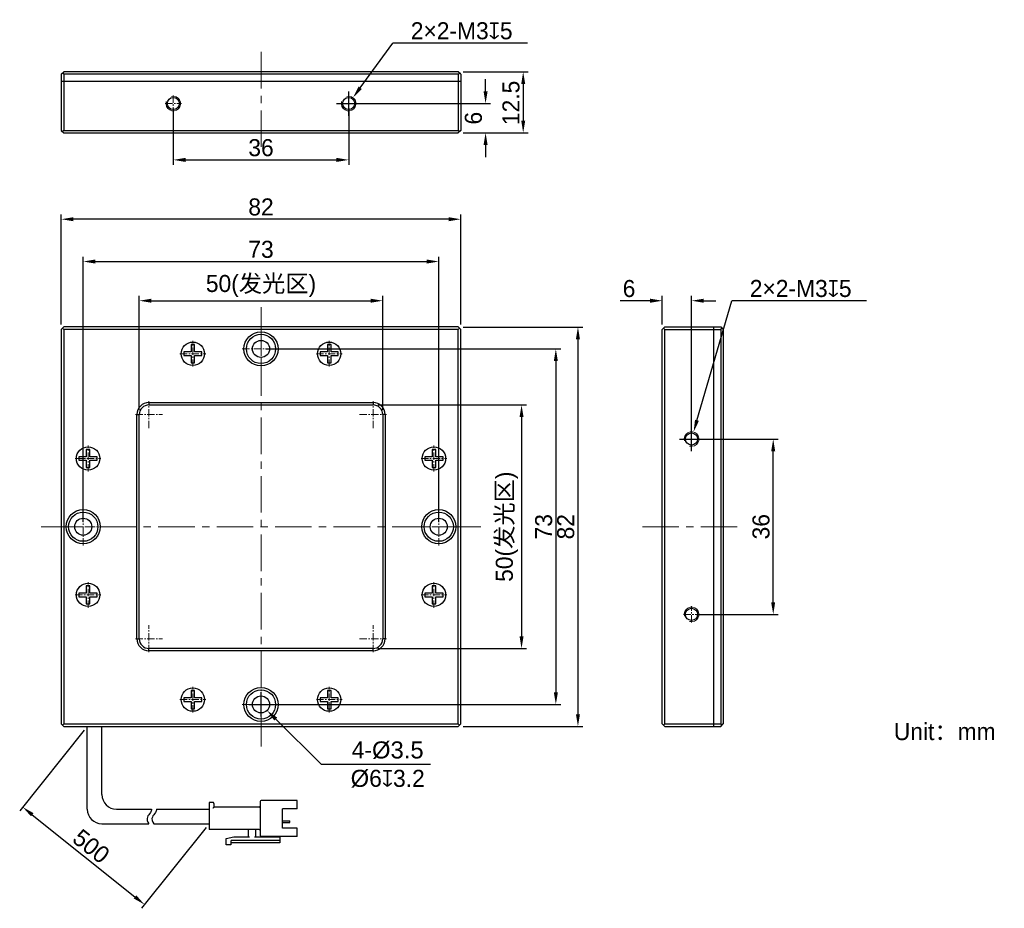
# Model space of a CAD drawing. Header units: inches. Extents: x 207 to 409, y -7455 to -7272.
import ezdxf

# ---------------------------------------------------------------- set-up
doc = ezdxf.new("R2010")
doc.units = ezdxf.units.IN
doc.header["$LTSCALE"] = 3
doc.header["$MEASUREMENT"] = 0
doc.header["$PDSIZE"] = -5
doc.linetypes.add('CENTERX2', pattern=[4, 2.5, -0.5, 0.5, -0.5])
doc.layers.get('Defpoints').update_dxf_attribs({"lineweight": 18})
for name, color, linetype, lineweight in [('中心线', 1, 'CENTERX2', 20), ('标注', 3, 'Continuous', 25), ('粗实线', 7, 'Continuous', 30), ('细实线', 7, 'Continuous', 15)]:
    doc.layers.add(name, color=color, linetype=linetype, lineweight=lineweight)
doc.styles.get("Standard").update_dxf_attribs({"font": '兰亭黑 GBK.TTF'})
doc.dimstyles.new('CST Standard', dxfattribs={"dimtxt": 3.5, "dimasz": 2.5, "dimexe": 1, "dimexo": 1, "dimgap": 0.6, "dimtad": 1, "dimtoh": 1, "dimdsep": 46, "dimtxsty": 'Standard', "dimcen": -2.5, "dimdle": 5, "dimadec": 1, "dimazin": 2, "dimtfac": 1, "dimtofl": 0, "dimtmove": 0, "dimatfit": 0, "dimfxl": 1, "dimtolj": 1, "dimarcsym": 0})

# ---------------------------------------------------------------- blocks, each defined once
blk = doc.blocks.new('*X0')
at = {"layer": 'Defpoints', "color": 0}
for p in [(345.07, -7358.31), (361.84, -7358.31), (345.07, -7394.31)]:
    blk.add_point(p, dxfattribs=at)
at = {"layer": '标注', "color": 0, "linetype": 'Continuous', "lineweight": -2, "ltscale": 3}
for p, q in [((346.07, -7358.31), (362.84, -7358.31)), ((346.07, -7394.31), (362.84, -7394.31))]:
    blk.add_line(p, q, dxfattribs=at)
at = {"layer": '标注', "color": 9, "linetype": 'Continuous', "lineweight": -2, "ltscale": 3}
blk.add_line((361.84, -7391.81), (361.84, -7360.81), dxfattribs=at)
at = {"layer": '标注', "color": 9}
for points in [[(362.25, -7360.81), (361.42, -7360.81), (361.84, -7358.31)], [(361.42, -7391.81), (362.25, -7391.81), (361.84, -7394.31)]]:
    blk.add_solid(points, dxfattribs=at)
at = {"layer": '标注', "color": 7, "ltscale": 3, "insert": (359.35, -7376.31), "char_height": 3.5, "attachment_point": 5, "rotation": 90}
blk.add_mtext('\\A1;36', dxfattribs=at)
blk = doc.blocks.new('*X1')
at = {"layer": 'Defpoints', "color": 0}
for p in [(339.07, -7329.91), (339.07, -7335.81), (345.07, -7358.31)]:
    blk.add_point(p, dxfattribs=at)
at = {"layer": '标注', "color": 0, "linetype": 'Continuous', "lineweight": -2, "ltscale": 3}
for p, q in [((339.07, -7334.81), (339.07, -7328.91)), ((345.07, -7357.31), (345.07, -7328.91))]:
    blk.add_line(p, q, dxfattribs=at)
at = {"layer": '标注', "color": 9, "linetype": 'Continuous', "lineweight": -2, "ltscale": 3}
for p, q in [((336.57, -7329.91), (330.42, -7329.91)), ((347.57, -7329.91), (350.07, -7329.91))]:
    blk.add_line(p, q, dxfattribs=at)
at = {"layer": '标注', "color": 9}
for points in [[(336.57, -7330.33), (336.57, -7329.5), (339.07, -7329.91)], [(347.57, -7329.5), (347.57, -7330.33), (345.07, -7329.91)]]:
    blk.add_solid(points, dxfattribs=at)
at = {"layer": '标注', "color": 7, "ltscale": 3, "insert": (332.24, -7327.43), "char_height": 3.5, "attachment_point": 5}
blk.add_mtext('\\A1;6', dxfattribs=at)
blk = doc.blocks.new('*X2')
at = {"layer": 'Defpoints', "color": 0}
for p in [(281.68, -7329.91), (231.68, -7353.31), (281.68, -7353.31)]:
    blk.add_point(p, dxfattribs=at)
at = {"layer": '标注', "color": 0, "linetype": 'Continuous', "lineweight": -2, "ltscale": 3}
for p, q in [((231.68, -7352.31), (231.68, -7328.91)), ((281.68, -7352.31), (281.68, -7328.91))]:
    blk.add_line(p, q, dxfattribs=at)
at = {"layer": '标注', "color": 9, "linetype": 'Continuous', "lineweight": -2, "ltscale": 3}
blk.add_line((234.18, -7329.91), (279.18, -7329.91), dxfattribs=at)
at = {"layer": '标注', "color": 9}
for points in [[(234.18, -7329.5), (234.18, -7330.33), (231.68, -7329.91)], [(279.18, -7330.33), (279.18, -7329.5), (281.68, -7329.91)]]:
    blk.add_solid(points, dxfattribs=at)
at = {"layer": '标注', "color": 7, "ltscale": 3, "insert": (256.68, -7326.9), "char_height": 3.5, "attachment_point": 5}
blk.add_mtext('\\A1;50(发光区)', dxfattribs=at)
blk = doc.blocks.new('*X3')
at = {"layer": 'Defpoints', "color": 0}
for p in [(279.68, -7351.31), (279.68, -7401.31), (310.17, -7401.31)]:
    blk.add_point(p, dxfattribs=at)
at = {"layer": '标注', "color": 0, "linetype": 'Continuous', "lineweight": -2, "ltscale": 3}
for p, q in [((280.68, -7351.31), (311.17, -7351.31)), ((280.68, -7401.31), (311.17, -7401.31))]:
    blk.add_line(p, q, dxfattribs=at)
at = {"layer": '标注', "color": 9, "linetype": 'Continuous', "lineweight": -2, "ltscale": 3}
blk.add_line((310.17, -7353.81), (310.17, -7398.81), dxfattribs=at)
at = {"layer": '标注', "color": 9}
for points in [[(310.59, -7353.81), (309.76, -7353.81), (310.17, -7351.31)], [(309.76, -7398.81), (310.59, -7398.81), (310.17, -7401.31)]]:
    blk.add_solid(points, dxfattribs=at)
at = {"layer": '标注', "color": 7, "ltscale": 3, "insert": (307.16, -7376.31), "char_height": 3.5, "attachment_point": 5, "rotation": 90}
blk.add_mtext('\\A1;50(发光区)', dxfattribs=at)
blk = doc.blocks.new('*X4')
at = {"layer": 'Defpoints', "color": 0}
for p in [(297.18, -7335.31), (297.18, -7417.31), (321.75, -7417.31)]:
    blk.add_point(p, dxfattribs=at)
at = {"layer": '标注', "color": 0, "linetype": 'Continuous', "lineweight": -2, "ltscale": 3}
for p, q in [((298.18, -7335.31), (322.75, -7335.31)), ((298.18, -7417.31), (322.75, -7417.31))]:
    blk.add_line(p, q, dxfattribs=at)
at = {"layer": '标注', "color": 9, "linetype": 'Continuous', "lineweight": -2, "ltscale": 3}
blk.add_line((321.75, -7337.81), (321.75, -7414.81), dxfattribs=at)
at = {"layer": '标注', "color": 9}
for points in [[(322.16, -7337.81), (321.33, -7337.81), (321.75, -7335.31)], [(321.33, -7414.81), (322.16, -7414.81), (321.75, -7417.31)]]:
    blk.add_solid(points, dxfattribs=at)
at = {"layer": '标注', "color": 7, "ltscale": 3, "insert": (319.25, -7376.31), "char_height": 3.5, "attachment_point": 5, "rotation": 90}
blk.add_mtext('\\A1;82', dxfattribs=at)
blk = doc.blocks.new('*X5')
at = {"layer": 'Defpoints', "color": 0}
for p in [(215.68, -7313.18), (215.68, -7335.81), (297.68, -7335.81)]:
    blk.add_point(p, dxfattribs=at)
at = {"layer": '标注', "color": 0, "linetype": 'Continuous', "lineweight": -2, "ltscale": 3}
for p, q in [((215.68, -7334.81), (215.68, -7312.18)), ((297.68, -7334.81), (297.68, -7312.18))]:
    blk.add_line(p, q, dxfattribs=at)
at = {"layer": '标注', "color": 9, "linetype": 'Continuous', "lineweight": -2, "ltscale": 3}
blk.add_line((295.18, -7313.18), (218.18, -7313.18), dxfattribs=at)
at = {"layer": '标注', "color": 9}
for points in [[(218.18, -7312.76), (218.18, -7313.59), (215.68, -7313.18)], [(295.18, -7313.59), (295.18, -7312.76), (297.68, -7313.18)]]:
    blk.add_solid(points, dxfattribs=at)
at = {"layer": '标注', "color": 7, "ltscale": 3, "insert": (256.68, -7310.68), "char_height": 3.5, "attachment_point": 5}
blk.add_mtext('\\A1;82', dxfattribs=at)
blk = doc.blocks.new('*X6')
at = {"layer": 'Defpoints', "color": 0}
for p in [(293.18, -7321.87), (220.18, -7376.31), (293.18, -7376.31)]:
    blk.add_point(p, dxfattribs=at)
at = {"layer": '标注', "color": 0, "linetype": 'Continuous', "lineweight": -2, "ltscale": 3}
for p, q in [((220.18, -7375.31), (220.18, -7320.87)), ((293.18, -7375.31), (293.18, -7320.87))]:
    blk.add_line(p, q, dxfattribs=at)
at = {"layer": '标注', "color": 9, "linetype": 'Continuous', "lineweight": -2, "ltscale": 3}
blk.add_line((222.68, -7321.87), (290.68, -7321.87), dxfattribs=at)
at = {"layer": '标注', "color": 9}
for points in [[(222.68, -7321.45), (222.68, -7322.28), (220.18, -7321.87)], [(290.68, -7322.28), (290.68, -7321.45), (293.18, -7321.87)]]:
    blk.add_solid(points, dxfattribs=at)
at = {"layer": '标注', "color": 7, "ltscale": 3, "insert": (256.68, -7319.38), "char_height": 3.5, "attachment_point": 5}
blk.add_mtext('\\A1;73', dxfattribs=at)
blk = doc.blocks.new('*X7')
at = {"layer": 'Defpoints', "color": 0}
for p in [(256.68, -7339.81), (256.68, -7412.81), (317.21, -7412.81)]:
    blk.add_point(p, dxfattribs=at)
at = {"layer": '标注', "color": 0, "linetype": 'Continuous', "lineweight": -2, "ltscale": 3}
for p, q in [((257.68, -7339.81), (318.21, -7339.81)), ((257.68, -7412.81), (318.21, -7412.81))]:
    blk.add_line(p, q, dxfattribs=at)
at = {"layer": '标注', "color": 9, "linetype": 'Continuous', "lineweight": -2, "ltscale": 3}
blk.add_line((317.21, -7342.31), (317.21, -7410.31), dxfattribs=at)
at = {"layer": '标注', "color": 9}
for points in [[(317.63, -7342.31), (316.8, -7342.31), (317.21, -7339.81)], [(316.8, -7410.31), (317.63, -7410.31), (317.21, -7412.81)]]:
    blk.add_solid(points, dxfattribs=at)
at = {"layer": '标注', "color": 7, "ltscale": 3, "insert": (314.73, -7376.31), "char_height": 3.5, "attachment_point": 5, "rotation": 90}
blk.add_mtext('\\A1;73', dxfattribs=at)
blk = doc.blocks.new('*X8')
at = {"layer": 'Defpoints', "color": 0}
for p in [(345.49, -7356.87), (344.65, -7359.75)]:
    blk.add_point(p, dxfattribs=at)
at = {"layer": '标注', "color": 9, "linetype": 'Continuous', "lineweight": -2, "ltscale": 3}
for p in [(346.19, -7354.47), (381.01, -7329.91)]:
    blk.add_line(p, (353.35, -7329.91), dxfattribs=at)
at = {"layer": '标注', "color": 0, "linetype": 'Continuous', "ltscale": 3}
for p, q in [((345.07, -7360.81), (345.07, -7355.81)), ((342.57, -7358.31), (347.57, -7358.31))]:
    blk.add_line(p, q, dxfattribs=at)
at = {"layer": '标注', "color": 9}
blk.add_solid([(345.79, -7354.35), (346.59, -7354.58), (345.49, -7356.87)], dxfattribs=at)
at = {"layer": '标注', "color": 7, "ltscale": 3, "insert": (367.48, -7327.42), "char_height": 3.5, "attachment_point": 5}
blk.add_mtext('\\A1;2×2-M3{\\fGDT|b1|i0|c0|p2;x}5', dxfattribs=at)
blk = doc.blocks.new('*X9')
at = {"layer": 'Defpoints', "color": 0}
for p in [(221.02, -7417.31), (246.02, -7437.31), (232.76, -7453.88)]:
    blk.add_point(p, dxfattribs=at)
at = {"layer": '标注', "color": 0, "linetype": 'Continuous', "lineweight": -2, "ltscale": 3}
for p, q in [((220.39, -7418.09), (207.14, -7434.66)), ((245.39, -7438.09), (232.14, -7454.66))]:
    blk.add_line(p, q, dxfattribs=at)
at = {"layer": '标注', "color": 9, "linetype": 'Continuous', "lineweight": -2, "ltscale": 3}
blk.add_line((209.71, -7435.44), (230.81, -7452.31), dxfattribs=at)
at = {"layer": '标注', "color": 9}
for points in [[(209.97, -7435.11), (209.45, -7435.76), (207.76, -7433.88)], [(230.55, -7452.64), (231.07, -7451.99), (232.76, -7453.88)]]:
    blk.add_solid(points, dxfattribs=at)
at = {"layer": '标注', "color": 7, "ltscale": 3, "insert": (221.82, -7441.93), "char_height": 3.5, "attachment_point": 5, "rotation": 321.3402}
blk.add_mtext('\\A1;500', dxfattribs=at)
blk = doc.blocks.new('*X10')
at = {"layer": 'Defpoints', "color": 0}
for p in [(255.44, -7411.57), (257.92, -7414.04)]:
    blk.add_point(p, dxfattribs=at)
at = {"layer": '标注', "color": 0, "linetype": 'Continuous', "ltscale": 3}
for p, q in [((256.68, -7415.31), (256.68, -7410.31)), ((254.18, -7412.81), (259.18, -7412.81))]:
    blk.add_line(p, q, dxfattribs=at)
at = {"layer": '标注', "color": 9, "linetype": 'Continuous', "lineweight": -2, "ltscale": 3}
for p in [(259.7, -7415.8), (291.45, -7425.12)]:
    blk.add_line(p, (269.09, -7425.12), dxfattribs=at)
at = {"layer": '标注', "color": 9}
blk.add_solid([(259.99, -7415.5), (259.4, -7416.09), (257.92, -7414.04)], dxfattribs=at)
at = {"layer": '标注', "color": 7, "ltscale": 3, "insert": (282.69, -7425.12), "char_height": 3.5, "attachment_point": 5}
blk.add_mtext('\\A1;4-{\\A1;\\fArial|b0|i0|c134|p34;%%C3.5\\P%%C\\fFZLanTingHei-R-GBK|b0|i0|c134|p2;6\\fGDT|b1|i0|c0|p2;x\\fFZLanTingHei-R-GBK|b0|i0|c134|p2;3.2}', dxfattribs=at)
blk = doc.blocks.new('*X11')
at = {"layer": 'Defpoints', "color": 0}
for p in [(238.68, -7289.43), (274.68, -7289.43), (274.68, -7301)]:
    blk.add_point(p, dxfattribs=at)
at = {"layer": '标注', "color": 0, "linetype": 'Continuous', "lineweight": -2, "ltscale": 3}
for p, q in [((238.68, -7290.43), (238.68, -7302)), ((274.68, -7290.43), (274.68, -7302))]:
    blk.add_line(p, q, dxfattribs=at)
at = {"layer": '标注', "color": 9, "linetype": 'Continuous', "lineweight": -2, "ltscale": 3}
blk.add_line((241.18, -7301), (272.18, -7301), dxfattribs=at)
at = {"layer": '标注', "color": 9}
for points in [[(241.18, -7300.58), (241.18, -7301.41), (238.68, -7301)], [(272.18, -7301.41), (272.18, -7300.58), (274.68, -7301)]]:
    blk.add_solid(points, dxfattribs=at)
at = {"layer": '标注', "color": 7, "ltscale": 3, "insert": (256.68, -7298.51), "char_height": 3.5, "attachment_point": 5}
blk.add_mtext('\\A1;36', dxfattribs=at)
blk = doc.blocks.new('*X12')
at = {"layer": 'Defpoints', "color": 0}
for p in [(297.18, -7282.93), (297.18, -7295.43), (310.51, -7295.43)]:
    blk.add_point(p, dxfattribs=at)
at = {"layer": '标注', "color": 0, "linetype": 'Continuous', "lineweight": -2, "ltscale": 3}
for p, q in [((298.18, -7282.93), (311.51, -7282.93)), ((298.18, -7295.43), (311.51, -7295.43))]:
    blk.add_line(p, q, dxfattribs=at)
at = {"layer": '标注', "color": 9, "linetype": 'Continuous', "lineweight": -2, "ltscale": 3}
blk.add_line((310.51, -7285.43), (310.51, -7292.93), dxfattribs=at)
at = {"layer": '标注', "color": 9}
for points in [[(310.93, -7285.43), (310.1, -7285.43), (310.51, -7282.93)], [(310.1, -7292.93), (310.93, -7292.93), (310.51, -7295.43)]]:
    blk.add_solid(points, dxfattribs=at)
at = {"layer": '标注', "color": 7, "ltscale": 3, "insert": (308.02, -7289.3), "char_height": 3.5, "attachment_point": 5, "rotation": 90}
blk.add_mtext('\\A1;12.5', dxfattribs=at)
blk = doc.blocks.new('*X13')
at = {"layer": 'Defpoints', "color": 0}
for p in [(274.68, -7289.43), (297.18, -7295.43), (302.79, -7295.43)]:
    blk.add_point(p, dxfattribs=at)
at = {"layer": '标注', "color": 9, "linetype": 'Continuous', "lineweight": -2, "ltscale": 3}
for p, q in [((302.79, -7286.93), (302.79, -7284.43)), ((302.79, -7297.93), (302.79, -7300.43))]:
    blk.add_line(p, q, dxfattribs=at)
at = {"layer": '标注', "color": 0, "linetype": 'Continuous', "lineweight": -2, "ltscale": 3}
for p, q in [((275.68, -7289.43), (303.79, -7289.43)), ((298.18, -7295.43), (303.79, -7295.43))]:
    blk.add_line(p, q, dxfattribs=at)
at = {"layer": '标注', "color": 9}
for points in [[(302.37, -7286.93), (303.2, -7286.93), (302.79, -7289.43)], [(303.2, -7297.93), (302.37, -7297.93), (302.79, -7295.43)]]:
    blk.add_solid(points, dxfattribs=at)
at = {"layer": '标注', "color": 7, "ltscale": 3, "insert": (300.3, -7292.43), "char_height": 3.5, "attachment_point": 5, "rotation": 90}
blk.add_mtext('\\A1;6', dxfattribs=at)
blk = doc.blocks.new('*X14')
at = {"layer": 'Defpoints', "color": 0}
for p in [(275.56, -7288.22), (273.8, -7290.64)]:
    blk.add_point(p, dxfattribs=at)
at = {"layer": '标注', "color": 9, "linetype": 'Continuous', "lineweight": -2, "ltscale": 3}
for p in [(277.04, -7286.2), (311.41, -7277.01)]:
    blk.add_line(p, (283.75, -7277.01), dxfattribs=at)
at = {"layer": '标注', "color": 0, "linetype": 'Continuous', "ltscale": 3}
for p, q in [((274.68, -7291.93), (274.68, -7286.93)), ((272.18, -7289.43), (277.18, -7289.43))]:
    blk.add_line(p, q, dxfattribs=at)
at = {"layer": '标注', "color": 9}
blk.add_solid([(276.7, -7285.95), (277.38, -7286.45), (275.56, -7288.22)], dxfattribs=at)
at = {"layer": '标注', "color": 7, "ltscale": 3, "insert": (297.88, -7274.51), "char_height": 3.5, "attachment_point": 5}
blk.add_mtext('\\A1;2×2-M3{\\fGDT|b1|i0|c0|p2;x}5', dxfattribs=at)

msp = doc.modelspace()

# ---------------------------------------------------------------- linework, layer by layer
at = {"layer": '中心线', "color": 0}
for p, q in [((256.68, -7278.831), (256.68, -7299.531)), ((256.68, -7421.406), (256.68, -7331.206)), ((211.58, -7376.306), (301.78, -7376.306)), ((334.972, -7376.306), (355.672, -7376.306))]:
    msp.add_line(p, q, dxfattribs=at)
at = {"layer": '中心线', "color": 0, "ltscale": 0.2}
for p, q in [((237.03, -7289.431), (240.33, -7289.431)), ((238.68, -7287.781), (238.68, -7291.081)), ((273.03, -7289.431), (276.33, -7289.431)), ((274.68, -7287.781), (274.68, -7291.081)), ((256.68, -7343.656), (256.68, -7335.956)), ((242.68, -7343.446), (242.68, -7338.166)), ((252.83, -7339.806), (260.53, -7339.806)), ((270.68, -7343.446), (270.68, -7338.166)), ((240.04, -7340.806), (245.32, -7340.806)), ((268.04, -7340.806), (273.32, -7340.806)), ((233.68, -7356.056), (233.68, -7350.556)), ((279.68, -7356.056), (279.68, -7350.556)), ((230.93, -7353.306), (236.43, -7353.306)), ((276.93, -7353.306), (282.43, -7353.306)), ((345.072, -7359.956), (345.072, -7356.656)), ((221.18, -7364.946), (221.18, -7359.666)), ((292.18, -7364.946), (292.18, -7359.666)), ((343.422, -7358.306), (346.722, -7358.306)), ((218.54, -7362.306), (223.82, -7362.306)), ((289.54, -7362.306), (294.82, -7362.306)), ((220.18, -7380.156), (220.18, -7372.456)), ((293.18, -7380.156), (293.18, -7372.456)), ((216.33, -7376.306), (224.03, -7376.306)), ((289.33, -7376.306), (297.03, -7376.306)), ((221.18, -7392.946), (221.18, -7387.666)), ((292.18, -7392.946), (292.18, -7387.666)), ((218.54, -7390.306), (223.82, -7390.306)), ((289.54, -7390.306), (294.82, -7390.306)), ((343.422, -7394.306), (346.722, -7394.306)), ((345.072, -7395.956), (345.072, -7392.656)), ((233.68, -7402.056), (233.68, -7396.556)), ((279.68, -7402.056), (279.68, -7396.556)), ((230.93, -7399.306), (236.43, -7399.306)), ((276.93, -7399.306), (282.43, -7399.306)), ((242.68, -7414.446), (242.68, -7409.166)), ((256.68, -7416.656), (256.68, -7408.956)), ((270.68, -7414.446), (270.68, -7409.166)), ((240.04, -7411.806), (245.32, -7411.806)), ((268.04, -7411.806), (273.32, -7411.806)), ((252.83, -7412.806), (260.53, -7412.806))]:
    msp.add_line(p, q, dxfattribs=at)
at = {"layer": '粗实线', "color": 0}
for p, q in [((215.68, -7283.431), (216.18, -7282.931)), ((216.18, -7283.431), (215.93, -7283.181)), ((297.18, -7282.931), (216.18, -7282.931)), ((297.68, -7283.431), (297.18, -7282.931)), ((297.18, -7283.431), (297.43, -7283.181)), ((215.68, -7283.431), (215.68, -7294.931)), ((297.68, -7284.931), (215.68, -7284.931)), ((216.18, -7283.431), (216.18, -7294.931)), ((297.18, -7283.431), (216.18, -7283.431)), ((297.18, -7283.431), (297.18, -7294.931)), ((297.68, -7283.431), (297.68, -7294.931)), ((215.68, -7294.931), (216.18, -7295.431)), ((216.18, -7294.931), (215.93, -7295.181)), ((216.18, -7294.931), (297.18, -7294.931)), ((216.18, -7295.431), (297.18, -7295.431)), ((297.43, -7295.181), (297.18, -7294.931)), ((297.68, -7294.931), (297.18, -7295.431)), ((215.68, -7335.806), (216.18, -7335.306)), ((215.68, -7335.806), (215.68, -7416.806)), ((215.93, -7335.556), (216.18, -7335.806)), ((297.18, -7335.306), (216.18, -7335.306)), ((216.18, -7335.806), (216.18, -7416.806)), ((297.18, -7335.806), (216.18, -7335.806)), ((297.68, -7335.806), (297.18, -7335.306)), ((297.43, -7335.556), (297.18, -7335.806)), ((297.18, -7416.806), (297.18, -7335.806)), ((297.68, -7416.806), (297.68, -7335.806)), ((339.572, -7335.306), (339.072, -7335.806)), ((339.072, -7416.806), (339.072, -7335.806)), ((339.322, -7335.556), (339.572, -7335.806)), ((339.572, -7335.306), (351.072, -7335.306)), ((339.572, -7416.806), (339.572, -7335.806)), ((339.572, -7335.806), (351.072, -7335.806)), ((349.572, -7335.306), (349.572, -7417.306)), ((351.072, -7335.306), (351.572, -7335.806)), ((351.072, -7335.806), (351.322, -7335.556)), ((351.072, -7335.806), (351.072, -7416.806)), ((351.572, -7335.806), (351.572, -7416.806)), ((242.309, -7338.934), (242.309, -7340.434)), ((243.051, -7338.934), (242.309, -7338.934)), ((243.051, -7340.434), (243.051, -7338.934)), ((270.309, -7338.934), (270.309, -7340.434)), ((271.051, -7338.934), (270.309, -7338.934)), ((271.051, -7340.434), (271.051, -7338.934)), ((240.809, -7340.434), (240.809, -7341.177)), ((242.309, -7340.434), (240.809, -7340.434)), ((240.809, -7341.177), (242.309, -7341.177)), ((242.309, -7341.177), (242.309, -7342.677)), ((244.551, -7340.434), (243.051, -7340.434)), ((243.051, -7342.677), (243.051, -7341.177)), ((243.051, -7341.177), (244.551, -7341.177)), ((244.551, -7341.177), (244.551, -7340.434)), ((268.809, -7340.434), (268.809, -7341.177)), ((270.309, -7340.434), (268.809, -7340.434)), ((268.809, -7341.177), (270.309, -7341.177)), ((270.309, -7341.177), (270.309, -7342.677)), ((272.551, -7340.434), (271.051, -7340.434)), ((271.051, -7342.677), (271.051, -7341.177)), ((271.051, -7341.177), (272.551, -7341.177)), ((272.551, -7341.177), (272.551, -7340.434)), ((242.309, -7342.677), (243.051, -7342.677)), ((270.309, -7342.677), (271.051, -7342.677)), ((233.68, -7350.806), (233.68, -7351.306)), ((233.68, -7350.806), (279.68, -7350.806)), ((233.68, -7351.306), (279.68, -7351.306)), ((279.68, -7350.806), (279.68, -7351.306)), ((231.18, -7399.306), (231.18, -7353.306)), ((231.18, -7353.306), (231.68, -7353.306)), ((231.68, -7399.306), (231.68, -7353.306)), ((281.68, -7353.306), (281.68, -7399.306)), ((282.18, -7353.306), (281.68, -7353.306)), ((282.18, -7353.306), (282.18, -7399.306)), ((219.309, -7361.934), (219.309, -7362.677)), ((220.809, -7361.934), (219.309, -7361.934)), ((220.809, -7360.434), (220.809, -7361.934)), ((221.551, -7360.434), (220.809, -7360.434)), ((221.551, -7361.934), (221.551, -7360.434)), ((223.051, -7361.934), (221.551, -7361.934)), ((223.051, -7362.677), (223.051, -7361.934)), ((290.309, -7361.934), (290.309, -7362.677)), ((291.809, -7361.934), (290.309, -7361.934)), ((291.809, -7360.434), (291.809, -7361.934)), ((292.551, -7360.434), (291.809, -7360.434)), ((292.551, -7361.934), (292.551, -7360.434)), ((294.051, -7361.934), (292.551, -7361.934)), ((294.051, -7362.677), (294.051, -7361.934)), ((219.309, -7362.677), (220.809, -7362.677)), ((220.809, -7362.677), (220.809, -7364.177)), ((220.809, -7364.177), (221.551, -7364.177)), ((221.551, -7364.177), (221.551, -7362.677)), ((221.551, -7362.677), (223.051, -7362.677)), ((290.309, -7362.677), (291.809, -7362.677)), ((291.809, -7362.677), (291.809, -7364.177)), ((291.809, -7364.177), (292.551, -7364.177)), ((292.551, -7364.177), (292.551, -7362.677)), ((292.551, -7362.677), (294.051, -7362.677)), ((220.809, -7388.434), (220.809, -7389.934)), ((221.551, -7388.434), (220.809, -7388.434)), ((221.551, -7389.934), (221.551, -7388.434)), ((292.551, -7388.434), (291.809, -7388.434)), ((291.809, -7388.434), (291.809, -7389.934)), ((292.551, -7389.934), (292.551, -7388.434)), ((219.309, -7389.934), (219.309, -7390.677)), ((220.809, -7389.934), (219.309, -7389.934)), ((223.051, -7389.934), (221.551, -7389.934)), ((223.051, -7390.677), (223.051, -7389.934)), ((291.809, -7389.934), (290.309, -7389.934)), ((290.309, -7389.934), (290.309, -7390.677)), ((294.051, -7389.934), (292.551, -7389.934)), ((294.051, -7390.677), (294.051, -7389.934)), ((219.309, -7390.677), (220.809, -7390.677)), ((220.809, -7390.677), (220.809, -7392.177)), ((220.809, -7392.177), (221.551, -7392.177)), ((221.551, -7392.177), (221.551, -7390.677)), ((221.551, -7390.677), (223.051, -7390.677)), ((290.309, -7390.677), (291.809, -7390.677)), ((291.809, -7390.677), (291.809, -7392.177)), ((291.809, -7392.177), (292.551, -7392.177)), ((292.551, -7390.677), (294.051, -7390.677)), ((292.551, -7392.177), (292.551, -7390.677)), ((231.18, -7399.306), (231.68, -7399.306)), ((282.18, -7399.306), (281.68, -7399.306)), ((233.68, -7401.806), (233.68, -7401.306)), ((279.68, -7401.306), (233.68, -7401.306)), ((279.68, -7401.806), (233.68, -7401.806)), ((279.68, -7401.806), (279.68, -7401.306)), ((242.309, -7409.934), (242.309, -7411.434)), ((243.051, -7409.934), (242.309, -7409.934)), ((243.051, -7411.434), (243.051, -7409.934)), ((271.051, -7409.934), (270.309, -7409.934)), ((270.309, -7409.934), (270.309, -7411.434)), ((271.051, -7411.434), (271.051, -7409.934)), ((240.809, -7411.434), (240.809, -7412.177)), ((242.309, -7411.434), (240.809, -7411.434)), ((240.809, -7412.177), (242.309, -7412.177)), ((242.309, -7412.177), (242.309, -7413.677)), ((244.551, -7411.434), (243.051, -7411.434)), ((243.051, -7413.677), (243.051, -7412.177)), ((243.051, -7412.177), (244.551, -7412.177)), ((244.551, -7412.177), (244.551, -7411.434)), ((270.309, -7411.434), (268.809, -7411.434)), ((268.809, -7411.434), (268.809, -7412.177)), ((268.809, -7412.177), (270.309, -7412.177)), ((270.309, -7412.177), (270.309, -7413.677)), ((272.551, -7411.434), (271.051, -7411.434)), ((271.051, -7412.177), (272.551, -7412.177)), ((271.051, -7413.677), (271.051, -7412.177)), ((272.551, -7412.177), (272.551, -7411.434)), ((242.309, -7413.677), (243.051, -7413.677)), ((270.309, -7413.677), (271.051, -7413.677)), ((216.18, -7417.306), (215.68, -7416.806)), ((216.18, -7416.806), (215.93, -7417.056)), ((216.18, -7416.806), (297.18, -7416.806)), ((297.43, -7417.056), (297.18, -7416.806)), ((297.18, -7417.306), (297.68, -7416.806)), ((339.072, -7416.806), (339.572, -7417.306)), ((339.572, -7416.806), (339.322, -7417.056)), ((339.572, -7416.806), (351.072, -7416.806)), ((351.322, -7417.056), (351.072, -7416.806)), ((351.072, -7417.306), (351.572, -7416.806)), ((216.18, -7417.306), (297.18, -7417.306)), ((221.018, -7434.306), (221.018, -7417.306)), ((224.018, -7431.306), (224.018, -7417.306)), ((339.572, -7417.306), (351.072, -7417.306)), ((246.818, -7432.906), (246.018, -7432.906)), ((246.018, -7432.906), (246.018, -7438.506)), ((256.518, -7432.706), (256.518, -7439.706)), ((264.118, -7432.506), (256.718, -7432.506)), ((264.118, -7434.206), (264.118, -7432.506)), ((227.018, -7434.306), (234.231, -7434.306)), ((235.257, -7434.306), (246.018, -7434.306)), ((247.018, -7433.106), (247.018, -7433.906)), ((256.318, -7433.906), (247.018, -7433.906)), ((261.118, -7438.206), (261.118, -7434.206)), ((264.118, -7434.206), (261.118, -7434.206)), ((261.118, -7436.705), (262.498, -7436.705)), ((262.598, -7436.956), (262.598, -7436.805)), ((224.018, -7437.306), (233.683, -7437.306)), ((234.709, -7437.306), (246.018, -7437.306)), ((256.318, -7438.506), (246.018, -7438.506)), ((254.118, -7440.006), (254.118, -7438.706)), ((255.518, -7438.706), (255.518, -7440.006)), ((261.118, -7437.056), (262.498, -7437.056)), ((264.118, -7438.206), (261.118, -7438.206)), ((264.118, -7439.906), (264.118, -7438.206)), ((249.518, -7440.306), (251.118, -7440.006)), ((249.518, -7441.606), (249.518, -7440.306)), ((250.518, -7440.906), (250.518, -7441.606)), ((260.518, -7440.706), (250.718, -7440.706)), ((251.118, -7440.006), (254.318, -7440.006)), ((255.318, -7440.006), (260.518, -7440.006)), ((264.118, -7439.906), (256.718, -7439.906)), ((259.318, -7440.006), (259.318, -7439.906)), ((260.518, -7439.906), (260.518, -7441.206)), ((250.518, -7441.606), (249.518, -7441.606)), ((260.518, -7441.206), (250.518, -7441.206))]:
    msp.add_line(p, q, dxfattribs=at)
for centre, radius in [((238.68, -7289.431), 1.25), ((274.68, -7289.431), 1.25), ((256.68, -7339.806), 3.5), ((256.68, -7339.806), 3), ((242.68, -7340.806), 2.4), ((242.68, -7340.806), 2.4), ((256.68, -7339.806), 1.75), ((270.68, -7340.806), 2.4), ((270.68, -7340.806), 2.4), ((345.072, -7358.306), 1.25), ((221.18, -7362.306), 2.4), ((221.18, -7362.306), 2.4), ((292.18, -7362.306), 2.4), ((292.18, -7362.306), 2.4), ((220.18, -7376.306), 3.5), ((220.18, -7376.306), 3), ((293.18, -7376.306), 3.5), ((293.18, -7376.306), 3), ((220.18, -7376.306), 1.75), ((293.18, -7376.306), 1.75), ((221.18, -7390.306), 2.4), ((221.18, -7390.306), 2.4), ((292.18, -7390.306), 2.4), ((292.18, -7390.306), 2.4), ((345.072, -7394.306), 1.25), ((242.68, -7411.806), 2.4), ((242.68, -7411.806), 2.4), ((256.68, -7412.806), 3.5), ((256.68, -7412.806), 3), ((270.68, -7411.806), 2.4), ((270.68, -7411.806), 2.4), ((256.68, -7412.806), 1.75)]:
    msp.add_circle(centre, radius, dxfattribs=at)
for centre, radius, start, end in [((242.68, -7340.806), 1.9, 100.00066, 101.26412), ((242.68, -7340.806), 1.9, 78.73588, 79.99934), ((270.68, -7340.806), 1.9, 100.00066, 101.26412), ((270.68, -7340.806), 1.9, 78.73588, 79.99934), ((242.68, -7340.806), 1.9, 168.73588, 169.99934), ((242.68, -7340.806), 1.9, 190.00066, 191.26412), ((242.68, -7340.806), 1.9, 10.00066, 11.26412), ((242.68, -7340.806), 1.9, 348.73588, 349.99934), ((270.68, -7340.806), 1.9, 168.73588, 169.99934), ((270.68, -7340.806), 1.9, 190.00066, 191.26412), ((270.68, -7340.806), 1.9, 10.00066, 11.26412), ((270.68, -7340.806), 1.9, 348.73588, 349.99934), ((242.68, -7340.806), 1.9, 258.73588, 259.99934), ((242.68, -7340.806), 1.9, 280.00066, 281.26412), ((270.68, -7340.806), 1.9, 258.73588, 259.99934), ((270.68, -7340.806), 1.9, 280.00066, 281.26412), ((233.68, -7353.306), 2.5, 90, 180), ((233.68, -7353.306), 2, 90, 180), ((279.68, -7353.306), 2.5, 0, 90), ((279.68, -7353.306), 2, 0, 90), ((221.18, -7362.306), 1.9, 168.73588, 169.99934), ((221.18, -7362.306), 1.9, 100.00066, 101.26412), ((221.18, -7362.306), 1.9, 78.73588, 79.99934), ((221.18, -7362.306), 1.9, 10.00066, 11.26412), ((292.18, -7362.306), 1.9, 168.73588, 169.99934), ((292.18, -7362.306), 1.9, 100.00066, 101.26412), ((292.18, -7362.306), 1.9, 78.73588, 79.99934), ((292.18, -7362.306), 1.9, 10.00066, 11.26412), ((221.18, -7362.306), 1.9, 190.00066, 191.26412), ((221.18, -7362.306), 1.9, 258.73588, 259.99934), ((221.18, -7362.306), 1.9, 280.00066, 281.26412), ((221.18, -7362.306), 1.9, 348.73588, 349.99934), ((292.18, -7362.306), 1.9, 190.00066, 191.26412), ((292.18, -7362.306), 1.9, 258.73588, 259.99934), ((292.18, -7362.306), 1.9, 280.00066, 281.26412), ((292.18, -7362.306), 1.9, 348.73588, 349.99934), ((221.18, -7390.306), 1.9, 100.00066, 101.26412), ((221.18, -7390.306), 1.9, 78.73588, 79.99934), ((292.18, -7390.306), 1.9, 100.00066, 101.26412), ((292.18, -7390.306), 1.9, 78.73588, 79.99934), ((221.18, -7390.306), 1.9, 168.73588, 169.99934), ((221.18, -7390.306), 1.9, 10.00066, 11.26412), ((292.18, -7390.306), 1.9, 168.73588, 169.99934), ((292.18, -7390.306), 1.9, 10.00066, 11.26412), ((221.18, -7390.306), 1.9, 190.00066, 191.26412), ((221.18, -7390.306), 1.9, 258.73588, 259.99934), ((221.18, -7390.306), 1.9, 280.00066, 281.26412), ((221.18, -7390.306), 1.9, 348.73588, 349.99934), ((292.18, -7390.306), 1.9, 190.00066, 191.26412), ((292.18, -7390.306), 1.9, 258.73588, 259.99934), ((292.18, -7390.306), 1.9, 280.00066, 281.26412), ((292.18, -7390.306), 1.9, 348.73588, 349.99934), ((233.68, -7399.306), 2.5, 180, 270), ((233.68, -7399.306), 2, 180, 270), ((279.68, -7399.306), 2.5, 270, 360), ((279.68, -7399.306), 2, 270, 360), ((242.68, -7411.806), 1.9, 100.00066, 101.26412), ((242.68, -7411.806), 1.9, 78.73588, 79.99934), ((270.68, -7411.806), 1.9, 100.00066, 101.26412), ((270.68, -7411.806), 1.9, 78.73588, 79.99934), ((242.68, -7411.806), 1.9, 168.73588, 169.99934), ((242.68, -7411.806), 1.9, 190.00066, 191.26412), ((242.68, -7411.806), 1.9, 10.00066, 11.26412), ((242.68, -7411.806), 1.9, 348.73588, 349.99934), ((270.68, -7411.806), 1.9, 168.73588, 169.99934), ((270.68, -7411.806), 1.9, 190.00066, 191.26412), ((270.68, -7411.806), 1.9, 10.00066, 11.26412), ((270.68, -7411.806), 1.9, 348.73588, 349.99934), ((242.68, -7411.806), 1.9, 258.73588, 259.99934), ((242.68, -7411.806), 1.9, 280.00066, 281.26412), ((270.68, -7411.806), 1.9, 258.73588, 259.99934), ((270.68, -7411.806), 1.9, 280.00066, 281.26412), ((227.018, -7431.306), 3, 180, 270), ((246.818, -7433.106), 0.2, 0, 90), ((256.718, -7432.706), 0.2, 90, 180), ((224.018, -7434.306), 3, 180, 270), ((256.318, -7433.706), 0.2, 270, 360), ((262.498, -7436.805), 0.1, 0, 90), ((262.498, -7436.956), 0.1, 270, 0), ((253.918, -7438.706), 0.2, 0, 90), ((255.718, -7438.706), 0.2, 90, 180), ((256.318, -7438.706), 0.2, 0, 90), ((250.718, -7440.906), 0.2, 90, 180), ((256.718, -7439.706), 0.2, 180, 270)]:
    msp.add_arc(centre, radius, start, end, dxfattribs=at)
for points, knots in [([(234.231, -7434.306), (234.194, -7434.544), (233.995, -7435.093), (233.04, -7436.037), (233.342, -7436.827), (233.683, -7437.306)], [0, 0, 0, 0, 14330.9583743, 33763.7084313, 62273.0254446, 62273.0254446, 62273.0254446, 62273.0254446]), ([(235.257, -7434.306), (235.22, -7434.544), (235.021, -7435.093), (234.066, -7436.037), (234.368, -7436.827), (234.709, -7437.306)], [0, 0, 0, 0, 14331.9783766, 33766.1115545, 62277.4577112, 62277.4577112, 62277.4577112, 62277.4577112]), ([(247.018, -7433.906), (247.015, -7433.908), (247.006, -7433.918), (246.987, -7433.936), (246.96, -7433.963), (246.928, -7433.996), (246.892, -7434.031), (246.855, -7434.068), (246.83, -7434.093), (246.818, -7434.106)], [0, 0, 0, 0, 5363.7175002, 19005.2456735, 37970.3539416, 60338.646748, 84769.5161901, 110138.2011062, 135328.0017553, 135328.0017553, 135328.0017553, 135328.0017553])]:
    msp.add_open_spline(points, degree=3, knots=knots, dxfattribs=at)
at = {"layer": '细实线', "color": 0}
for centre, start, end in [((238.68, -7289.431), 165, 105), ((274.68, -7289.431), 165, 105), ((345.072, -7358.306), 255, 195), ((345.072, -7394.306), 255, 195)]:
    msp.add_arc(centre, 1.5, start, end, dxfattribs=at)

# ---------------------------------------------------------------- texts
at = {"layer": '标注', "color": 0, "ltscale": 3, "insert": (386.605, -7416.623), "char_height": 3.5, "width": 55.61586, "attachment_point": 1}
msp.add_mtext('{\\C0;Unit：mm}', dxfattribs=at)

# ---------------------------------------------------------------- dimensions: what is measured, and where the dimension line sits
at = {"layer": '标注', "color": 0, "ltscale": 3}
for p1, p2, text, picture, middle in [((273.795, -7290.642), (275.564, -7288.219), '2×2-M3{\\fGDT|b1|i0|c0|p2;x}5', '*X14', (297.88, -7277.007)), ((344.652, -7359.746), (345.492, -7356.865), '2×2-M3{\\fGDT|b1|i0|c0|p2;x}5', '*X8', (367.477, -7329.915)), ((255.438, -7411.573), (257.922, -7414.038), '4-{\\A1;\\fArial|b0|i0|c134|p34;<>\\X%%C\\fFZLanTingHei-R-GBK|b0|i0|c134|p2;6\\fGDT|b1|i0|c0|p2;x\\fFZLanTingHei-R-GBK|b0|i0|c134|p2;3.2}', '*X10', (282.686, -7425.118))]:
    dim = msp.add_diameter_dim_2p(p1=p1, p2=p2, text=text, dimstyle='CST Standard', override={"dimpost": '%%C<>', "dimtxsty": 'Standard', "dimsah": 1, "dimclrd": 9, "dimclrt": 7, "dimtzin": 0}, dxfattribs=at)
    dim.commit()
    dim.dimension.update_dxf_attribs({"geometry": picture, "text_midpoint": middle, "dimtype": 163})
for base, p1, p2, picture, middle in [((310.512, -7295.431), (297.18, -7282.931), (297.18, -7295.431), '*X12', (310.512, -7289.302)), ((302.788, -7295.431), (274.68, -7289.431), (297.18, -7295.431), '*X13', (302.788, -7292.431)), ((321.746, -7417.306), (297.18, -7335.306), (297.18, -7417.306), '*X4', (321.746, -7376.306))]:
    dim = msp.add_linear_dim(base=base, p1=p1, p2=p2, angle=270, dimstyle='CST Standard', override={"dimsah": 1, "dimclrd": 9, "dimclrt": 7, "dimtzin": 0}, dxfattribs=at)
    dim.commit()
    dim.dimension.update_dxf_attribs({"geometry": picture, "text_midpoint": middle, "dimtype": 160})
for base, p1, p2, picture, middle in [((274.68, -7300.995), (238.68, -7289.431), (274.68, -7289.431), '*X11', (256.68, -7298.508)), ((293.18, -7321.868), (220.18, -7376.306), (293.18, -7376.306), '*X6', (256.68, -7319.381)), ((339.072, -7329.915), (345.072, -7358.306), (339.072, -7335.806), '*X1', (332.244, -7327.427))]:
    dim = msp.add_linear_dim(base=base, p1=p1, p2=p2, dimstyle='CST Standard', override={"dimsah": 1, "dimclrd": 9, "dimclrt": 7, "dimtzin": 0}, dxfattribs=at)
    dim.commit()
    dim.dimension.update_dxf_attribs({"geometry": picture, "text_midpoint": middle})
dim = msp.add_linear_dim(base=(215.68, -7313.177), p1=(297.68, -7335.806), p2=(215.68, -7335.806), dimstyle='CST Standard', override={"dimsah": 1, "dimclrd": 9, "dimclrt": 7, "dimtzin": 0}, dxfattribs=at)
dim.commit()
dim.dimension.update_dxf_attribs({"geometry": '*X5', "text_midpoint": (256.68, -7313.177), "dimtype": 160})
for base, p1, p2, angle, text, picture, middle in [((281.68, -7329.915), (231.68, -7353.306), (281.68, -7353.306), 0, '<>(发光区)', '*X2', (256.68, -7326.905)), ((310.172, -7401.306), (279.68, -7351.306), (279.68, -7401.306), 270, '<>(发光区)', '*X3', (307.162, -7376.306)), ((232.762, -7453.875), (221.018, -7417.306), (246.018, -7437.306), 321.34019, '500', '*X9', (221.816, -7441.933))]:
    dim = msp.add_linear_dim(base=base, p1=p1, p2=p2, angle=angle, text=text, dimstyle='CST Standard', override={"dimsah": 1, "dimclrd": 9, "dimclrt": 7, "dimtzin": 0}, dxfattribs=at)
    dim.commit()
    dim.dimension.update_dxf_attribs({"geometry": picture, "text_midpoint": middle})
for base, p1, p2, angle, picture, middle in [((317.214, -7412.806), (256.68, -7339.806), (256.68, -7412.806), 270, '*X7', (314.726, -7376.306)), ((361.838, -7358.306), (345.072, -7394.306), (345.072, -7358.306), 90, '*X0', (359.35, -7376.306))]:
    dim = msp.add_linear_dim(base=base, p1=p1, p2=p2, angle=angle, dimstyle='CST Standard', override={"dimsah": 1, "dimclrd": 9, "dimclrt": 7, "dimtzin": 0}, dxfattribs=at)
    dim.commit()
    dim.dimension.update_dxf_attribs({"geometry": picture, "text_midpoint": middle})

doc.saveas('drawing.dxf')
